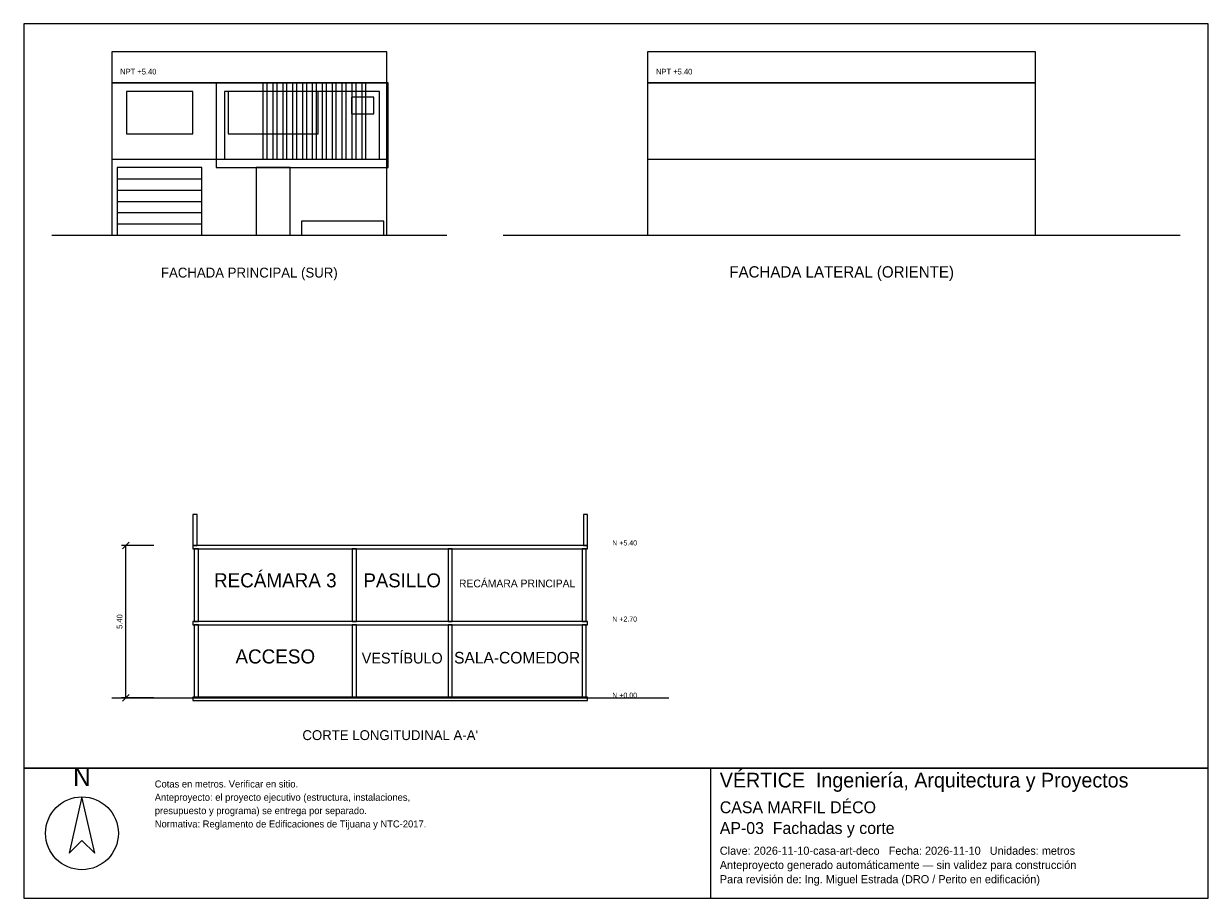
# Model space of a CAD drawing. Header units: metres. Extents: x -3 to 39, y -23.5 to 7.5.
import ezdxf
from ezdxf.enums import TextEntityAlignment as Align

# ---------------------------------------------------------------- set-up
doc = ezdxf.new("R2010")
doc.units = ezdxf.units.M
doc.header["$LTSCALE"] = 0.5
for name, color, linetype in [('A-CORTE', 7, 'CONTINUOUS'), ('A-FACHADA', 7, 'CONTINUOUS'), ('A-FACHADA-VIDRIO', 4, 'CONTINUOUS'), ('A-TEXTO', 3, 'CONTINUOUS'), ('COTAS', 8, 'CONTINUOUS'), ('LAMINA', 9, 'CONTINUOUS')]:
    doc.layers.add(name, color=color, linetype=linetype)
doc.styles.get("Standard").update_dxf_attribs({"font": 'txt', "width": 0.9})

msp = doc.modelspace()

# ---------------------------------------------------------------- linework, layer by layer
at = {"layer": 'A-CORTE'}
msp.add_line((0.12, -16.4), (19.87, -16.4), dxfattribs=at)
for points in [[(2.995, -11), (3.145, -11), (3.145, -9.9), (2.995, -9.9)], [(16.845, -11), (16.995, -11), (16.995, -9.9), (16.845, -9.9)], [(2.995, -11.12), (16.995, -11.12), (16.995, -11), (2.995, -11)], [(3.045, -13.7), (3.195, -13.7), (3.195, -11.12), (3.045, -11.12)], [(8.645, -13.7), (8.795, -13.7), (8.795, -11.12), (8.645, -11.12)], [(12.045, -13.7), (12.195, -13.7), (12.195, -11.12), (12.045, -11.12)], [(16.795, -13.7), (16.945, -13.7), (16.945, -11.12), (16.795, -11.12)], [(2.995, -13.82), (16.995, -13.82), (16.995, -13.7), (2.995, -13.7)], [(3.045, -16.4), (3.195, -16.4), (3.195, -13.82), (3.045, -13.82)], [(8.645, -16.4), (8.795, -16.4), (8.795, -13.82), (8.645, -13.82)], [(12.045, -16.4), (12.195, -16.4), (12.195, -13.82), (12.045, -13.82)], [(16.795, -16.4), (16.945, -16.4), (16.945, -13.82), (16.795, -13.82)], [(2.995, -16.5), (16.995, -16.5), (16.995, -16.38), (2.995, -16.38)]]:
    msp.add_lwpolyline(points, close=True, dxfattribs=at)
at = {"layer": 'A-FACHADA'}
for p, q in [((0.12, 2.7), (9.87, 2.7)), ((19.12, 2.7), (32.87, 2.7)), ((0.32, 2), (3.32, 2)), ((0.32, 1.6), (3.32, 1.6)), ((0.32, 1.2), (3.32, 1.2)), ((0.32, 0.8), (3.32, 0.8)), ((-2, 0), (12, 0)), ((0.12, 0), (9.87, 0)), ((0.32, 0.4), (3.32, 0.4)), ((14, 0), (38, 0)), ((19.12, 0), (32.87, 0))]:
    msp.add_line(p, q, dxfattribs=at)
for points in [[(0.12, 5.4), (9.87, 5.4), (9.87, 6.5), (0.12, 6.5)], [(19.12, 5.4), (32.87, 5.4), (32.87, 6.5), (19.12, 6.5)], [(0.12, 0), (9.87, 0), (9.87, 5.4), (0.12, 5.4)], [(3.825, 2.4), (9.92, 2.4), (9.92, 5.4), (3.825, 5.4)], [(4.125, 2.7), (9.62, 2.7), (9.62, 5.1), (4.125, 5.1)], [(5.483, 2.7), (5.633, 2.7), (5.633, 5.4), (5.483, 5.4)], [(5.833, 2.7), (5.983, 2.7), (5.983, 5.4), (5.833, 5.4)], [(6.183, 2.7), (6.333, 2.7), (6.333, 5.4), (6.183, 5.4)], [(6.533, 2.7), (6.683, 2.7), (6.683, 5.4), (6.533, 5.4)], [(6.883, 2.7), (7.033, 2.7), (7.033, 5.4), (6.883, 5.4)], [(7.233, 2.7), (7.383, 2.7), (7.383, 5.4), (7.233, 5.4)], [(7.583, 2.7), (7.733, 2.7), (7.733, 5.4), (7.583, 5.4)], [(7.933, 2.7), (8.083, 2.7), (8.083, 5.4), (7.933, 5.4)], [(8.283, 2.7), (8.433, 2.7), (8.433, 5.4), (8.283, 5.4)], [(8.633, 2.7), (8.783, 2.7), (8.783, 5.4), (8.633, 5.4)], [(8.983, 2.7), (9.133, 2.7), (9.133, 5.4), (8.983, 5.4)], [(19.12, 0), (32.87, 0), (32.87, 5.4), (19.12, 5.4)], [(0.32, 0), (3.32, 0), (3.32, 2.4), (0.32, 2.4)], [(5.245, 0), (6.445, 0), (6.445, 2.4), (5.245, 2.4)], [(6.845, 0), (9.77, 0), (9.77, 0.5), (6.845, 0.5)]]:
    msp.add_lwpolyline(points, close=True, dxfattribs=at)
at = {"layer": 'A-FACHADA-VIDRIO'}
for points in [[(0.646, 3.6), (2.994, 3.6), (2.994, 5.1), (0.646, 5.1)], [(4.249, 3.6), (7.441, 3.6), (7.441, 5.1), (4.249, 5.1)], [(8.62, 4.3), (9.42, 4.3), (9.42, 4.9), (8.62, 4.9)]]:
    msp.add_lwpolyline(points, close=True, dxfattribs=at)
at = {"layer": 'COTAS'}
for p, q in [((0.5, -11.12), (0.74, -10.88)), ((1.62, -11), (0.47, -11)), ((0.62, -16.4), (0.62, -11)), ((0.5, -16.52), (0.74, -16.28)), ((1.62, -16.4), (0.47, -16.4))]:
    msp.add_line(p, q, dxfattribs=at)
at = {"layer": 'LAMINA'}
msp.add_line((21.36, -23.5105), (21.36, -18.9), dxfattribs=at)
for points in [[(-3, -18.9), (39, -18.9), (39, 7.5), (-3, 7.5)], [(-3, -23.5105), (39, -23.5105), (39, -18.9), (-3, -18.9)], [(-0.9345, -19.9143), (-1.3863, -21.9152), (-0.9345, -21.4634), (-0.4827, -21.9152)]]:
    msp.add_lwpolyline(points, close=True, dxfattribs=at)
msp.add_circle((-0.9345, -21.2052), 1.2909, dxfattribs=at)

# ---------------------------------------------------------------- texts
at = {"layer": 'A-TEXTO'}
for s, height, p in [('FACHADA PRINCIPAL (SUR)', 0.35, (5, -1.5)), ('FACHADA LATERAL (ORIENTE)', 0.4, (26, -1.5)), ('RECÁMARA 3', 0.5, (5.92, -12.485)), ('PASILLO', 0.4921, (10.42, -12.485)), ('RECÁMARA PRINCIPAL', 0.2747, (14.495, -12.485)), ('ACCESO', 0.5, (5.92, -15.185)), ('VESTÍBULO', 0.3827, (10.42, -15.185)), ('SALA-COMEDOR', 0.412, (14.495, -15.185)), ("CORTE LONGITUDINAL A-A'", 0.35, (9.995, -17.9))]:
    msp.add_text(s, height=height, dxfattribs=at).set_placement(p, align=Align.CENTER)
at = {"layer": 'COTAS'}
for s, height, p in [('NPT +5.40', 0.2, (0.42, 5.7)), ('NPT +5.40', 0.2, (19.42, 5.7)), ('N +5.40', 0.18, (17.87, -11)), ('N +2.70', 0.18, (17.87, -13.7)), ('N +0.00', 0.18, (17.87, -16.4))]:
    msp.add_text(s, height=height, dxfattribs=at).set_placement(p)
msp.add_text('5.40', height=0.2, rotation=90, dxfattribs=at).set_placement((0.5, -13.7), align=Align.CENTER)
at = {"layer": 'LAMINA'}
msp.add_text('N', height=0.6455, dxfattribs=at).set_placement((-0.9345, -19.527), align=Align.CENTER)
for s, height, p in [('VÉRTICE  Ingeniería, Arquitectura y Proyectos', 0.5212, (21.6807, -19.5815)), ('Cotas en metros. Verificar en sitio.', 0.2486, (1.6473, -19.5815)), ('Anteproyecto: el proyecto ejecutivo (estructura, instalaciones,', 0.2486, (1.6473, -20.0538)), ('CASA MARFIL DÉCO', 0.421, (21.6807, -20.4936)), ('presupuesto y programa) se entrega por separado.', 0.2486, (1.6473, -20.5261)), ('Normativa: Reglamento de Edificaciones de Tijuana y NTC-2017.', 0.2486, (1.6473, -20.9984)), ('AP-03  Fachadas y corte', 0.421, (21.6807, -21.2303)), ('Clave: 2026-11-10-casa-art-deco   Fecha: 2026-11-10   Unidades: metros', 0.2887, (21.6807, -21.967)), ('Anteproyecto generado automáticamente — sin validez para construcción', 0.2887, (21.6807, -22.4721)), ('Para revisión de: Ing. Miguel Estrada (DRO / Perito en edificación)', 0.2887, (21.6807, -22.9772))]:
    msp.add_text(s, height=height, dxfattribs=at).set_placement(p)

doc.saveas('drawing.dxf')
